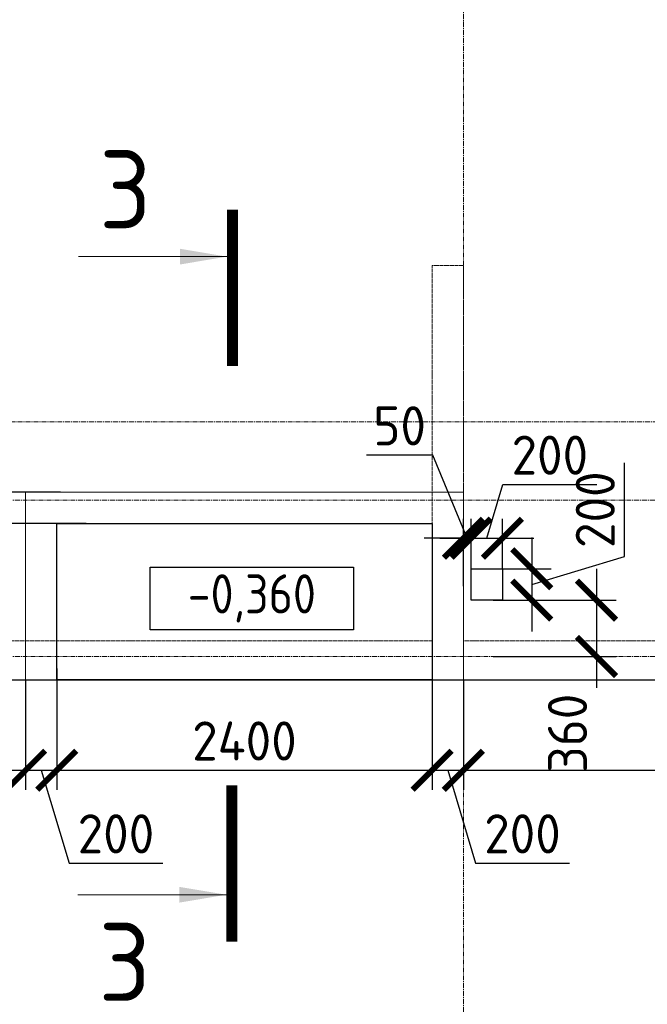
# Model space of a CAD drawing. Header units: millimetres. Extents: x 448962 to 1440104, y -326645 to -197113.
# Tile 38 of 256: x 556666 to 560680, y -274295 to -267999. Entities that reach past the tile are written whole.
import ezdxf

# ---------------------------------------------------------------- set-up
doc = ezdxf.new("R2010")
doc.units = ezdxf.units.MM
for name, pattern in [('01 Штриховая _4 мм_', [6, 3.5, -2.5]), ('______5', [1100, 800, -100, 100, -100]), ('HIDDEN2', [4.7625, 3.175, -1.5875]), ('осевая', [50.8, 31.75, -6.35, 6.35, -6.35])]:
    doc.linetypes.add(name, pattern=pattern)
for name, color, linetype, lineweight in [('ВК__отв в полу 1-2 эт', 6, 'Continuous', 25), ('Оси', 40, '______5', 18), ('Перекрытие ж_бетон', 1, 'Continuous', 30), ('РАЗМЕРЫ', 1, 'Continuous', 9), ('СТЕНЫ', 3, 'Continuous', 30), ('Текст_ общее', 7, 'Continuous', 25), ('Узлы', 7, 'Continuous', 0)]:
    doc.layers.add(name, color=color, linetype=linetype, lineweight=lineweight)
doc.styles.add('GOST Common_1', font='GOST_Common.ttf', dxfattribs={"width": 0.9, "height": 250})
doc.styles.add('GOST-2.304_Type-B', font='GOST_Common.ttf')
doc.styles.add('ГОСТ', font='GOST_Common.ttf')
doc.dimstyles.new('СПДС', dxfattribs={"dimscale": 100, "dimtxt": 2.5, "dimasz": 2.5, "dimexe": 1.25, "dimexo": 0, "dimtad": 1, "dimdec": 0, "dimtxsty": 'GOST-2.304_Type-B', "dimblk": 'ARCHTICK', "dimcen": 2.5, "dimdle": 2, "dimadec": 0, "dimazin": 2, "dimtfac": 0.75, "dimtdec": 0, "dimtmove": 1, "dimatfit": 3, "dimfxl": 1, "dimtolj": 1, "dimarcsym": 1})

# ---------------------------------------------------------------- blocks, each defined once
blk = doc.blocks.new('оси плит')
at = {"layer": 'Оси', "color": 16, "linetype": 'осевая', "lineweight": 0, "transparency": 33554687}
for p, q in [((563842.3, -202894.1), (563842.3, -231285.8)), ((520148.3, -225517.4), (572494.8, -225517.4)), ((519570.9, -226017.4), (573160.2, -226017.4)), ((519570.9, -227017.4), (573160.2, -227017.4))]:
    blk.add_line(p, q, dxfattribs=at)
blk = doc.blocks.new('_ArchTick')
at = {"color": 0, "linetype": 'ByBlock', "const_width": 0.15}
blk.add_lwpolyline([(-0.5, -0.5), (0.5, 0.5)], dxfattribs=at)
blk = doc.blocks.new('*D282')
at = {"layer": 'DEFPOINTS', "color": 0, "transparency": 16777216}
for p in [(555117.2, -271221.3), (557090.1, -271221.3), (556510.9, -272221.3)]:
    blk.add_point(p, dxfattribs=at)
at = {"layer": 'РАЗМЕРЫ', "color": 0, "lineweight": -2, "transparency": 16777216}
for p, q in [((555117.2, -272421.3), (555117.2, -271021.3)), ((557090.1, -271221.3), (554992.2, -271221.3)), ((556510.9, -272221.3), (554992.2, -272221.3))]:
    blk.add_line(p, q, dxfattribs=at)
at = {"layer": 'РАЗМЕРЫ', "color": 0, "lineweight": -2, "transparency": 16777216, "xscale": 250, "yscale": 250, "zscale": 250}
for p, rotation in [((555117.2, -271221.3), 90), ((555117.2, -272221.3), 270)]:
    blk.add_blockref('_ArchTick', p, dxfattribs=dict(at, rotation=rotation))
at = {"layer": 'РАЗМЕРЫ', "color": 0, "lineweight": 0, "transparency": 16777216, "insert": (554929.7, -271721.3), "char_height": 250, "attachment_point": 5, "rotation": 90, "style": 'GOST-2.304_Type-B'}
blk.add_mtext('\\A1;1000', dxfattribs=at)
blk = doc.blocks.new('*D283')
at = {"layer": 'DEFPOINTS', "color": 0, "transparency": 16777216}
for p in [(555117.2, -271021.3), (556927.2, -271021.3), (555664.7, -271221.3)]:
    blk.add_point(p, dxfattribs=at)
at = {"layer": 'РАЗМЕРЫ', "color": 0, "lineweight": -2, "transparency": 16777216}
for p, q in [((554773.4, -271018.2), (554773.4, -270418.2)), ((555117.2, -271421.3), (555117.2, -270821.3)), ((555117.2, -271121.3), (554773.4, -271018.2)), ((556927.2, -271021.3), (554992.2, -271021.3)), ((555664.7, -271221.3), (554992.2, -271221.3))]:
    blk.add_line(p, q, dxfattribs=at)
at = {"layer": 'РАЗМЕРЫ', "color": 0, "lineweight": -2, "transparency": 16777216, "xscale": 250, "yscale": 250, "zscale": 250}
for p, rotation in [((555117.2, -271021.3), 90), ((555117.2, -271221.3), 270)]:
    blk.add_blockref('_ArchTick', p, dxfattribs=dict(at, rotation=rotation))
at = {"layer": 'РАЗМЕРЫ', "color": 0, "lineweight": 0, "transparency": 16777216, "insert": (554585.9, -270718.2), "char_height": 250, "attachment_point": 5, "rotation": 90, "style": 'GOST-2.304_Type-B'}
blk.add_mtext('\\A1;200', dxfattribs=at)
blk = doc.blocks.new('*D318')
at = {"layer": 'DEFPOINTS', "color": 0, "transparency": 16777216}
for p in [(555703.4, -272221.3), (556703.3, -272221.3), (556703.3, -272798.8)]:
    blk.add_point(p, dxfattribs=at)
at = {"layer": 'РАЗМЕРЫ', "color": 0, "lineweight": -2, "transparency": 16777216}
for p, q in [((555703.4, -272221.3), (555703.4, -272923.8)), ((556703.3, -272221.3), (556703.3, -272923.8)), ((555503.4, -272798.8), (556903.3, -272798.8))]:
    blk.add_line(p, q, dxfattribs=at)
at = {"layer": 'РАЗМЕРЫ', "color": 0, "lineweight": -2, "transparency": 16777216, "xscale": 250, "yscale": 250, "zscale": 250, "rotation": 180}
blk.add_blockref('_ArchTick', (555703.4, -272798.8), dxfattribs=at)
at = {"layer": 'РАЗМЕРЫ', "color": 0, "lineweight": -2, "transparency": 16777216, "xscale": 250, "yscale": 250, "zscale": 250}
blk.add_blockref('_ArchTick', (556703.3, -272798.8), dxfattribs=at)
at = {"layer": 'РАЗМЕРЫ', "color": 0, "lineweight": 0, "transparency": 16777216, "insert": (556203.4, -272611.3), "char_height": 250, "attachment_point": 5, "style": 'GOST-2.304_Type-B'}
blk.add_mtext('\\A1;1000', dxfattribs=at)
blk = doc.blocks.new('*D319')
at = {"layer": 'DEFPOINTS', "color": 0, "transparency": 16777216}
for p in [(556903.3, -272147.9), (556703.3, -272221.3), (556903.3, -272798.8)]:
    blk.add_point(p, dxfattribs=at)
at = {"layer": 'РАЗМЕРЫ', "color": 0, "lineweight": -2, "transparency": 16777216}
for p, q in [((556903.3, -272147.9), (556903.3, -272923.8)), ((556703.3, -272221.3), (556703.3, -272923.8)), ((556503.3, -272798.8), (557103.3, -272798.8)), ((556803.3, -272798.8), (556981.5, -273392.6)), ((556981.5, -273392.6), (557581.5, -273392.6))]:
    blk.add_line(p, q, dxfattribs=at)
at = {"layer": 'РАЗМЕРЫ', "color": 0, "lineweight": -2, "transparency": 16777216, "xscale": 250, "yscale": 250, "zscale": 250, "rotation": 180}
blk.add_blockref('_ArchTick', (556703.3, -272798.8), dxfattribs=at)
at = {"layer": 'РАЗМЕРЫ', "color": 0, "lineweight": -2, "transparency": 16777216, "xscale": 250, "yscale": 250, "zscale": 250}
blk.add_blockref('_ArchTick', (556903.3, -272798.8), dxfattribs=at)
at = {"layer": 'РАЗМЕРЫ', "color": 0, "lineweight": 0, "transparency": 16777216, "insert": (557281.5, -273205.1), "char_height": 250, "attachment_point": 5, "style": 'GOST-2.304_Type-B'}
blk.add_mtext('\\A1;200', dxfattribs=at)
blk = doc.blocks.new('*D320')
at = {"layer": 'DEFPOINTS', "color": 0, "transparency": 16777216}
for p in [(556903.3, -272147.9), (559303.3, -272221.3), (559303.3, -272798.8)]:
    blk.add_point(p, dxfattribs=at)
at = {"layer": 'РАЗМЕРЫ', "color": 0, "lineweight": -2, "transparency": 16777216}
for p, q in [((556903.3, -272147.9), (556903.3, -272923.8)), ((559303.3, -272221.3), (559303.3, -272923.8)), ((556703.3, -272798.8), (559503.3, -272798.8))]:
    blk.add_line(p, q, dxfattribs=at)
at = {"layer": 'РАЗМЕРЫ', "color": 0, "lineweight": -2, "transparency": 16777216, "xscale": 250, "yscale": 250, "zscale": 250, "rotation": 180}
blk.add_blockref('_ArchTick', (556903.3, -272798.8), dxfattribs=at)
at = {"layer": 'РАЗМЕРЫ', "color": 0, "lineweight": -2, "transparency": 16777216, "xscale": 250, "yscale": 250, "zscale": 250}
blk.add_blockref('_ArchTick', (559303.3, -272798.8), dxfattribs=at)
at = {"layer": 'РАЗМЕРЫ', "color": 0, "lineweight": 0, "transparency": 16777216, "insert": (558103.3, -272611.3), "char_height": 250, "attachment_point": 5, "style": 'GOST-2.304_Type-B'}
blk.add_mtext('\\A1;2400', dxfattribs=at)
blk = doc.blocks.new('*D321')
at = {"layer": 'DEFPOINTS', "color": 0, "transparency": 16777216}
for p in [(559303.3, -272221.3), (559503.4, -272221.3), (559503.4, -272798.8)]:
    blk.add_point(p, dxfattribs=at)
at = {"layer": 'РАЗМЕРЫ', "color": 0, "lineweight": -2, "transparency": 16777216}
for p, q in [((559303.3, -272221.3), (559303.3, -272923.8)), ((559503.4, -272221.3), (559503.4, -272923.8)), ((559103.3, -272798.8), (559703.4, -272798.8)), ((559403.4, -272798.8), (559581.5, -273392.6)), ((559581.5, -273392.6), (560181.5, -273392.6))]:
    blk.add_line(p, q, dxfattribs=at)
at = {"layer": 'РАЗМЕРЫ', "color": 0, "lineweight": -2, "transparency": 16777216, "xscale": 250, "yscale": 250, "zscale": 250, "rotation": 180}
blk.add_blockref('_ArchTick', (559303.3, -272798.8), dxfattribs=at)
at = {"layer": 'РАЗМЕРЫ', "color": 0, "lineweight": -2, "transparency": 16777216, "xscale": 250, "yscale": 250, "zscale": 250}
blk.add_blockref('_ArchTick', (559503.4, -272798.8), dxfattribs=at)
at = {"layer": 'РАЗМЕРЫ', "color": 0, "lineweight": 0, "transparency": 16777216, "insert": (559881.5, -273205.1), "char_height": 250, "attachment_point": 5, "style": 'GOST-2.304_Type-B'}
blk.add_mtext('\\A1;200', dxfattribs=at)
blk = doc.blocks.new('*D322')
at = {"layer": 'DEFPOINTS', "color": 0, "transparency": 16777216}
for p in [(559503.4, -272221.3), (563103.3, -272221.3), (563103.3, -272798.8)]:
    blk.add_point(p, dxfattribs=at)
at = {"layer": 'РАЗМЕРЫ', "color": 0, "lineweight": -2, "transparency": 16777216}
for p, q in [((559503.4, -272221.3), (559503.4, -272923.8)), ((563103.3, -272221.3), (563103.3, -272923.8)), ((559303.4, -272798.8), (563303.3, -272798.8))]:
    blk.add_line(p, q, dxfattribs=at)
at = {"layer": 'РАЗМЕРЫ', "color": 0, "lineweight": -2, "transparency": 16777216, "xscale": 250, "yscale": 250, "zscale": 250, "rotation": 180}
blk.add_blockref('_ArchTick', (559503.4, -272798.8), dxfattribs=at)
at = {"layer": 'РАЗМЕРЫ', "color": 0, "lineweight": -2, "transparency": 16777216, "xscale": 250, "yscale": 250, "zscale": 250}
blk.add_blockref('_ArchTick', (563103.3, -272798.8), dxfattribs=at)
at = {"layer": 'РАЗМЕРЫ', "color": 0, "lineweight": 0, "transparency": 16777216, "insert": (561303.4, -272611.3), "char_height": 250, "attachment_point": 5, "style": 'GOST-2.304_Type-B'}
blk.add_mtext('\\A1;3600', dxfattribs=at)
blk = doc.blocks.new('стены  тп')
at = {"layer": 'СТЕНЫ', "color": 251, "linetype": '01 Штриховая _4 мм_', "lineweight": 0, "true_color": 0x636466}
for p, q in [((583192.3, -336025.7, 3100), (583112.3, -336025.7, 3100)), ((583112.3, -336025.7, 3100), (583112.3, -336145.7, 3100)), ((583312.3, -336025.7, 3100), (583192.3, -336025.7, 3100)), ((583312.3, -338425.7, 3100), (583312.3, -336025.7, 3100)), ((583112.3, -336145.7, 3100), (583112.3, -338425.7, 3100)), ((583112.3, -338425.7, 3100), (580312.2, -338425.7, 3100)), ((587602.3, -338425.7, 3100), (583312.3, -338425.7, 3100)), ((564162.3, -338675.7, 3100), (589512.3, -338675.7, 3100))]:
    blk.add_line(p, q, dxfattribs=at)
blk = doc.blocks.new('отверстия новые')
at = {"layer": 'ВК__отв в полу 1-2 эт', "color": 5, "lineweight": 30, "ltscale": 100}
blk.add_lwpolyline([(716244, -412879.1), (716244, -413079.1), (716044, -413079.1), (716044, -412879.1)], close=True, dxfattribs=at)
blk.add_lwpolyline([(716244, -412879.1), (716244, -413079.1), (716044, -413079.1), (716044, -412879.1)], close=True, dxfattribs=at)
blk = doc.blocks.new('*D790')
at = {"layer": 'DEFPOINTS', "color": 0, "transparency": 16777216}
for p in [(559753.3, -271315), (559553.3, -271510.5), (559753.3, -271510.5)]:
    blk.add_point(p, dxfattribs=at)
at = {"layer": 'РАЗМЕРЫ', "color": 0, "lineweight": -2, "transparency": 16777216}
for p, q in [((559653.3, -271315), (559756.5, -270971.2)), ((559756.5, -270971.2), (560356.5, -270971.2)), ((559553.3, -271510.5), (559553.3, -271190)), ((559753.3, -271510.5), (559753.3, -271190)), ((559353.3, -271315), (559953.3, -271315))]:
    blk.add_line(p, q, dxfattribs=at)
at = {"layer": 'РАЗМЕРЫ', "color": 0, "lineweight": -2, "transparency": 16777216, "xscale": 250, "yscale": 250, "zscale": 250, "rotation": 180}
blk.add_blockref('_ArchTick', (559553.3, -271315), dxfattribs=at)
at = {"layer": 'РАЗМЕРЫ', "color": 0, "lineweight": -2, "transparency": 16777216, "xscale": 250, "yscale": 250, "zscale": 250}
blk.add_blockref('_ArchTick', (559753.3, -271315), dxfattribs=at)
at = {"layer": 'РАЗМЕРЫ', "color": 0, "lineweight": 0, "transparency": 16777216, "insert": (560056.5, -270783.7), "char_height": 250, "attachment_point": 5, "style": 'GOST-2.304_Type-B'}
blk.add_mtext('\\A1;200', dxfattribs=at)
blk = doc.blocks.new('*D791')
at = {"layer": 'DEFPOINTS', "color": 0, "transparency": 16777216}
for p in [(559753.3, -271510.5), (559753.3, -271710.5), (559940.7, -271710.5)]:
    blk.add_point(p, dxfattribs=at)
at = {"layer": 'РАЗМЕРЫ', "color": 0, "lineweight": -2, "transparency": 16777216}
for p, q in [((560534.5, -271432.4), (560534.5, -270832.4)), ((559940.7, -271310.5), (559940.7, -271910.5)), ((559940.7, -271610.5), (560534.5, -271432.4)), ((559753.3, -271510.5), (560065.7, -271510.5)), ((559753.3, -271710.5), (560065.7, -271710.5))]:
    blk.add_line(p, q, dxfattribs=at)
at = {"layer": 'РАЗМЕРЫ', "color": 0, "lineweight": -2, "transparency": 16777216, "xscale": 250, "yscale": 250, "zscale": 250}
for p, rotation in [((559940.7, -271510.5), 90), ((559940.7, -271710.5), 270)]:
    blk.add_blockref('_ArchTick', p, dxfattribs=dict(at, rotation=rotation))
at = {"layer": 'РАЗМЕРЫ', "color": 0, "lineweight": 0, "transparency": 16777216, "insert": (560347, -271132.4), "char_height": 250, "attachment_point": 5, "rotation": 90, "style": 'GOST-2.304_Type-B'}
blk.add_mtext('\\A1;200', dxfattribs=at)
blk = doc.blocks.new('*D792')
at = {"layer": 'DEFPOINTS', "color": 0, "transparency": 16777216}
for p in [(559503.3, -271315), (559503.3, -271621.3), (559553.3, -271610.5)]:
    blk.add_point(p, dxfattribs=at)
at = {"layer": 'РАЗМЕРЫ', "color": 0, "lineweight": -2, "transparency": 16777216}
for p, q in [((559308.2, -270783.7), (558883.2, -270783.7)), ((559528.3, -271315), (559308.2, -270783.7)), ((559503.3, -271621.3), (559503.3, -271190)), ((559553.3, -271610.5), (559553.3, -271190)), ((559503.3, -271315), (559253.3, -271315)), ((559553.3, -271315), (559503.3, -271315)), ((559553.3, -271315), (559503.3, -271315)), ((559553.3, -271315), (559803.3, -271315))]:
    blk.add_line(p, q, dxfattribs=at)
at = {"layer": 'РАЗМЕРЫ', "color": 0, "lineweight": -2, "transparency": 16777216, "xscale": 250, "yscale": 250, "zscale": 250}
blk.add_blockref('_ArchTick', (559503.3, -271315), dxfattribs=at)
at = {"layer": 'РАЗМЕРЫ', "color": 0, "lineweight": -2, "transparency": 16777216, "xscale": 250, "yscale": 250, "zscale": 250, "rotation": 180}
blk.add_blockref('_ArchTick', (559553.3, -271315), dxfattribs=at)
at = {"layer": 'РАЗМЕРЫ', "color": 0, "lineweight": 0, "transparency": 16777216, "insert": (559095.7, -270596.2), "char_height": 250, "attachment_point": 5, "style": 'GOST-2.304_Type-B'}
blk.add_mtext('\\A1;50', dxfattribs=at)
blk = doc.blocks.new('*D793')
at = {"layer": 'DEFPOINTS', "color": 0, "transparency": 16777216}
for p in [(559694, -271710.5), (559694, -272071.3), (560355, -272071.3)]:
    blk.add_point(p, dxfattribs=at)
at = {"layer": 'РАЗМЕРЫ', "color": 0, "lineweight": -2, "transparency": 16777216}
for p, q in [((560355, -271510.5), (560355, -272271.3)), ((559694, -271710.5), (560480, -271710.5)), ((559694, -272071.3), (560480, -272071.3))]:
    blk.add_line(p, q, dxfattribs=at)
at = {"layer": 'РАЗМЕРЫ', "color": 0, "lineweight": -2, "transparency": 16777216, "xscale": 250, "yscale": 250, "zscale": 250}
for p, rotation in [((560355, -271710.5), 90), ((560355, -272071.3), 270)]:
    blk.add_blockref('_ArchTick', p, dxfattribs=dict(at, rotation=rotation))
at = {"layer": 'РАЗМЕРЫ', "color": 0, "lineweight": 0, "transparency": 16777216, "insert": (560169.6, -272561.1), "char_height": 250, "attachment_point": 5, "rotation": 90, "style": 'GOST-2.304_Type-B'}
blk.add_mtext('\\A1;360', dxfattribs=at)

msp = doc.modelspace()

# ---------------------------------------------------------------- linework, layer by layer
at = {"layer": 'Перекрытие ж_бетон'}
msp.add_lwpolyline([(518553.3, -272221.3), (518553.3, -272221.3), (565953.3, -272221.3), (565953.3, -249921.3), (518553.3, -249921.3), (518553.3, -272221.3)], dxfattribs=at)
at = {"layer": 'Перекрытие ж_бетон', "color": 252, "linetype": 'HIDDEN2', "lineweight": 0, "true_color": 0x939598}
msp.add_lwpolyline([(556703.3, -272221.3), (556703.3, -271021.3), (559503.3, -271021.3), (559503.3, -272221.3)], dxfattribs=at)
at = {"layer": 'Перекрытие ж_бетон'}
msp.add_lwpolyline([(556903.3, -271221.3), (559303.3, -271221.3), (559303.3, -272221.3), (556903.3, -272221.3)], close=True, dxfattribs=at)
at = {"layer": 'Текст_ общее', "lineweight": 30}
msp.add_lwpolyline([(557500.5, -271499.9), (558800.5, -271499.9), (558800.5, -271899.9), (557500.5, -271899.9)], close=True, dxfattribs=at)
at = {"layer": 'Узлы', "color": 1, "linetype": 'Continuous', "lineweight": 0}
for p, q in [((557991, -269514.3, 3100), (557041, -269514.3, 3100)), ((557987.3, -273594.5, 3100), (557037.3, -273594.5, 3100))]:
    msp.add_line(p, q, dxfattribs=at)
at = {"layer": 'Узлы', "color": 1, "linetype": 'Continuous', "lineweight": 0, "const_width": 70, "elevation": 3100}
for points in [[(558026, -269214.3), (558026, -270214.3)], [(558022.3, -273894.5), (558022.3, -272894.5)]]:
    msp.add_lwpolyline(points, dxfattribs=at)
at = {"layer": 'Узлы', "color": 1, "linetype": 'Continuous', "lineweight": 0}
for points in [[(557991, -269514.3, 3100), (557690.6, -269564.6, 3100), (557690.6, -269464.1, 3100)], [(557987.3, -273594.5, 3100), (557686.9, -273644.8, 3100), (557686.9, -273544.2, 3100)]]:
    msp.add_solid(points, dxfattribs=at)

# ---------------------------------------------------------------- block references
at = {"layer": 'РАЗМЕРЫ'}
msp.add_blockref('оси плит', (-4338.8, -45053.9), dxfattribs=at)

# ---------------------------------------------------------------- texts
at = {"layer": 'Узлы', "color": 1, "linetype": 'Continuous', "lineweight": 0, "char_height": 500, "attachment_point": 5, "style": 'GOST-2.304_Type-B'}
for insert in [(557341, -269084.3, 3100), (557337.3, -274024.5, 3100)]:
    msp.add_mtext_dynamic_manual_height_columns('3', width=723.88, gutter_width=25, heights=[0], dxfattribs=dict(at, insert=insert))

# ---------------------------------------------------------------- dimensions: what is measured, and where the dimension line sits
at = {"layer": 'РАЗМЕРЫ', "color": 1, "lineweight": 0}
for base, p1, p2, picture, middle in [((555117.2, -271021.3), (555664.7, -271221.3), (556927.2, -271021.3), '*D283', (554585.9, -270955.7)), ((559940.7, -271710.5), (559753.3, -271510.5), (559753.3, -271710.5), '*D791', (560347, -271369.9)), ((555117.2, -271221.3), (556510.9, -272221.3), (557090.1, -271221.3), '*D282', (554929.7, -271721.3))]:
    dim = msp.add_linear_dim(base=base, p1=p1, p2=p2, angle=90, dimstyle='СПДС', override={"dimrnd": 5}, dxfattribs=at)
    dim.commit()
    dim.dimension.update_dxf_attribs({"geometry": picture, "text_midpoint": middle})
dim = msp.add_linear_dim(base=(559503.3, -271315), p1=(559553.3, -271610.5), p2=(559503.3, -271621.3), dimstyle='СПДС', override={"dimrnd": 5}, dxfattribs=at)
dim.commit()
dim.dimension.update_dxf_attribs({"geometry": '*D792', "text_midpoint": (559245.7, -270783.7), "dimtype": 160})
for base, p1, p2, picture, middle in [((559753.3, -271315), (559553.3, -271510.5), (559753.3, -271510.5), '*D790', (559819, -270783.7)), ((556903.3, -272798.8), (556703.3, -272221.3), (556903.3, -272147.9), '*D319', (557044, -273205.1)), ((559303.3, -272798.8), (556903.3, -272147.9), (559303.3, -272221.3), '*D320', (558103.3, -272611.3)), ((556703.3, -272798.8), (555703.4, -272221.3), (556703.3, -272221.3), '*D318', (556203.4, -272611.3)), ((559503.4, -272798.8), (559303.3, -272221.3), (559503.4, -272221.3), '*D321', (559644, -273205.1)), ((563103.3, -272798.8), (559503.4, -272221.3), (563103.3, -272221.3), '*D322', (561303.4, -272611.3))]:
    dim = msp.add_linear_dim(base=base, p1=p1, p2=p2, dimstyle='СПДС', override={"dimrnd": 5}, dxfattribs=at)
    dim.commit()
    dim.dimension.update_dxf_attribs({"geometry": picture, "text_midpoint": middle})
dim = msp.add_linear_dim(base=(560355, -272071.3), p1=(559694, -271710.5), p2=(559694, -272071.3), angle=90, dimstyle='СПДС', override={"dimrnd": 5}, dxfattribs=at)
dim.commit()
dim.dimension.update_dxf_attribs({"geometry": '*D793', "text_midpoint": (560357.1, -272561.1), "dimtype": 160})

# ---------------------------------------------------------------- next in the draw order: texts
at = {"layer": 'Текст_ общее', "insert": (558150.5, -271699.9), "char_height": 250, "width": 1056.523, "attachment_point": 5, "style": 'GOST Common_1', "bg_fill": 3, "box_fill_scale": 1, "bg_fill_color": 256, "bg_fill_transparency": 0}
msp.add_mtext('-0,360', dxfattribs=at)

# ---------------------------------------------------------------- next in the draw order: block references
at = {"layer": 'РАЗМЕРЫ'}
for name, p in [('стены  тп', (-23809, 66454.4, -3100)), ('отверстия новые', (-156490.7, 141368.5))]:
    msp.add_blockref(name, p, dxfattribs=at)

# ---------------------------------------------------------------- next in the draw order: texts
note = msp.add_mtext_dynamic_manual_height_columns('\\pi1250;{\\H1.5152x;Общие указания :\\P}Настоящий подраздел разработан в составе рабочей документации на строительство объекта {\\H2.4344x; }"Строительство жилого комплекса со встроенными помещениями общественного-делового и коммерческого {\\H1.3552x; }назначения по адресу: г. Чита, ул. 1-я Коллективная. Жилой дом со встроенными помещениями {\\H1.71569x; }общественно-делового и коммерческого назначения на первом этаже здания и встроенно-пристроенным {\\H1.59543x; }поликлиническим учреждением (поз. 2.2-2.3){\\H1.73486x; }\\P1.^I" Решения рабочей Документации разработаны на основании:{\\H1.67588x; }\\Pзадания на проектирование, выданного заказчиком;{\\H1.60804x; }\\P-^Iрешений стадии "Проектная Документация (проект №24-04-КР.2)"{\\H1.73065x; }\\Pразработанных ООО "Комплексная проектно-сопроводительная компания", утвержденных {\\H1.67728x; }заказчиком;{\\H1.60757x; }\\PВ соответствии с требованиями нормативных документов:{\\H1.63081x; }\\P-^IФЗ №184 "О техническом регулировании";{\\H1.62306x; }\\P-^IФЗ №123 "Технический регламент о требованиях пожарной безопасности";{\\H1.62565x; }\\P-^IСП 20.13330.2016 "Нагрузки и воздействия",{\\H1.62478x; }\\P-^IСП 63.13330.2018 "Бетонные и железобетонные конструкции. Основные положения".{\\H1.62507x; }\\P-^IСП 22.13330.2016 "Основания зданий и сооружений";{\\H1.62498x; }\\P-^IСП 45.13330.2017 "Земляные сооружения, основания и фундаменты".{\\H1.62501x; }\\P2.^IПри работах по устройству монолитных конструкций руководствоваться СП 70.13330.2012 {\\H1.625x; }"Несущие и ограждающие конструкции".{\\H1.625x; }\\P3.^IЗа относительную отметку 0,000 принята отметка чистого пола первого этажа, {\\H1.625x; }соответствующая абсолютной отметке 648,00 в Балтийской системе высот.{\\H1.625x; }\\P4.^IПеречень видов работ, Зля которых необходимо составлять акты освидетельствования {\\H1.625x; }скрытых работ: {\\H1.625x; }\\PБетонные и железобетонные конструкции монолитные:{\\H1.625x; }\\Pармирование; защитные слои,- анкеровка арматуры; установка закладных деталей.{\\H1.625x; }\\PМонтаж сборных железобетонных и бетонных конструкций:{\\H1.625x; }\\Pсварка и антикоррозионное покрыт при отсутствии актов освиветельствования превшествующих {\\H1.625x; }скрытых работ во всех случаях.{\\H1.625x; }\\P1. Железобетонные конструкции разработаны в соответствии СП 22.13330.2016 "Основания зданий и {\\H1.62576x; }сооружений", СП 63.13330.2018 "Бетонные и железобетонные конструкции. Общие положения".{\\H1.62541x; }\\P2. Несущие конструкции здания рассчитаны и запроектированы для данных геологических условий. {\\H1.62486x; }\\P3. Арматура класса А240 и А500С по ГОСТ Р 34028-2016, материал монолитных конструкций ниже {\\H1.62505x; }нуля - бетон тяжелый класса В25 по ГОСТ 26633-2015.{\\H1.62498x; }\\P4. Работы по бетонированию монолитных конструкций вести в соответствии со СП 70.13330.2012 {\\H1.62501x; }"Несущие и ограждающие конструкции".{\\H1.625x; }\\P5. Все строительно-монтажные работы необходимо выполнять в соответствии со СНиП 12-03-2001 {\\H1.625x; }"Безопасность труда в строительстве. Часть 1. Общие требования.", Безопасность труда в строительстве. {\\H1.625x; }Часть 2. Строительное производство". Строительство здания должно производиться в соответствии с {\\H1.625x; }проектом производства работ (ППР).{\\H1.725x; }\\PПри отсутствии ППР производство строительно-монтажных работ запрещается.{\\H1.67917x; }\\P6. Бетон конструкции должны удовлетворять требованиям ГОСТ 26633-2015, ГОСТ 25192-2012.{\\H1.60694x; }\\P7. Бетон следует укладывать в бетонные конструкции горизонтальными слоями одинаковой {\\H1.63102x; }толщины без разрывов, с последовательным направлением укладки в одну сторону во всех слоях.{\\H1.62299x; }\\P8. В начальный период твердения бетон необходимо защищать от попадания атмосферных осадков {\\H1.62567x; }или потерь влаги.{\\H1.62478x; }\\P9. При перерывах в бетонировании устраивать рабочие швы бетонирования. Места рабочих швов {\\H1.62507x; }бетонирования разработать в ППР и согласовать с авторским надзором. С поверхности рабочих швов {\\H1.62498x; }удалить цементную плёнку металлическими щётками с последующей поливкой водой. В рабочем шве {\\H1.62501x; }устанавливать вертикальные сетки из проволоки ячейкой 50x50мм. Поверхность рабочих швов должна быть {\\H1.625x; }перпендикулярна поверхности плиты. {\\H1.625x; }\\P10. Арматурные изделия изготавливать в соответствии с ГОСТ Р 57997-2017, ГОСТ 5264-80, ГОСТ {\\H1.625x; }14098-2014.{\\H1.625x; }\\P11. Плоские сетки и каркасы изготавливать с помощью контактной точечной сварки (кроме {\\H1.725x; }оговоренных случаев).{\\H1.77917x; }\\P12. Расчётные сопротивления сборных соединений и материалы для сборки принимать по табл. Г1, Г2 {\\H1.66111x; }СП 52-101-2003.{\\H1.61296x; }\\P13. Стыки арматурных стержней должны иметь длину перепуска (нахлёстка) не менее указанной в {\\H1.72901x; }проекте. В неоговоренных случаях длину стыка рабочей арматуры внахлёстку без сварки принимать по {\\H1.67783x; }п.8.3.27 СП 52-101-2003. {\\H1.60739x; }\\P14. Толщина защитного слоя бетона для рабочей арматуры должна соответствовать значениям, {\\H1.63087x; }указанным в проекте. {\\H1.62304x; }\\PВ неоговоренных случаях принимать не менее 25мм.{\\H1.62565x; }\\P{\\H1.62478x; }', width=16929.188, gutter_width=1000, heights=[39809.3, 0], dxfattribs=dict(insert=(470783.2, -245157.9), char_height=250, attachment_point=1, style='ГОСТ'))
for column, words in zip(note.columns.linked_columns, ['\\pi1250;15. Уход за свежеуложенным бетоном начинать сразу после укладки бетонной смеси и осуществлять до достижения прочности бетона не менее 70% от проектной.{\\H1.83409x; }\\P16. Распалубку плит  осуществлять по достижении прочности бетона не менее 80% от проектной.{\\H1.55672x; }\\P17. Два крайних арматурных стержня, расположенных по контуру плиты, привязать ко всем {\\H1.64842x; }стержням в местах пересечений.{\\H1.61719x; }\\P18. В процессе производства работ предусмотреть мероприятия по противопожарной защите и {\\H1.6276x; }контролю за выполнением правил пожарной безопасности на всех этапах строительства.{\\H1.62413x; }\\P19. Все работы Выполнять по проекту производства работ (ППР), согласованному с организациями, {\\H1.72529x; }ответственными за эксплуатацию существующих инженерных сетей и дорог на существующей площадке.{\\H1.67907x; }\\P20. Проект рассчитан на производство работ в период положительных температур. В случае {\\H1.60698x; }выполнения работ при отрицательных температурах необходимо выполнять требования СНиП часть 3 по {\\H1.63101x; }производству работ и ППР.{\\H1.623x; }\\P21. При минимальной температуре воздуха до минус 15°С допускается:{\\H1.62567x; }\\P - выдерживание бетона в конструкции методом термоса, при предварительном разогреве бетонной {\\H1.62478x; }смеси, {\\H1.62507x; }\\P -форсированный электроразогрев бетона в конструкции с повторным уплотнением.{\\H1.62498x; }\\PПри минимальной температуре воздуха до минус 25°С допускается:{\\H1.62501x; }\\P -обогрев бетона в греющей опалубке с помощью низкотемпературных электронагревателей,{\\H1.625x; }\\P -электродный сквозной прогреб бетона,{\\H1.625x; }\\P -электрообогрев с помощью греющего провода.{\\H1.625x; }']):
    column.text = words

doc.saveas('drawing.dxf')
